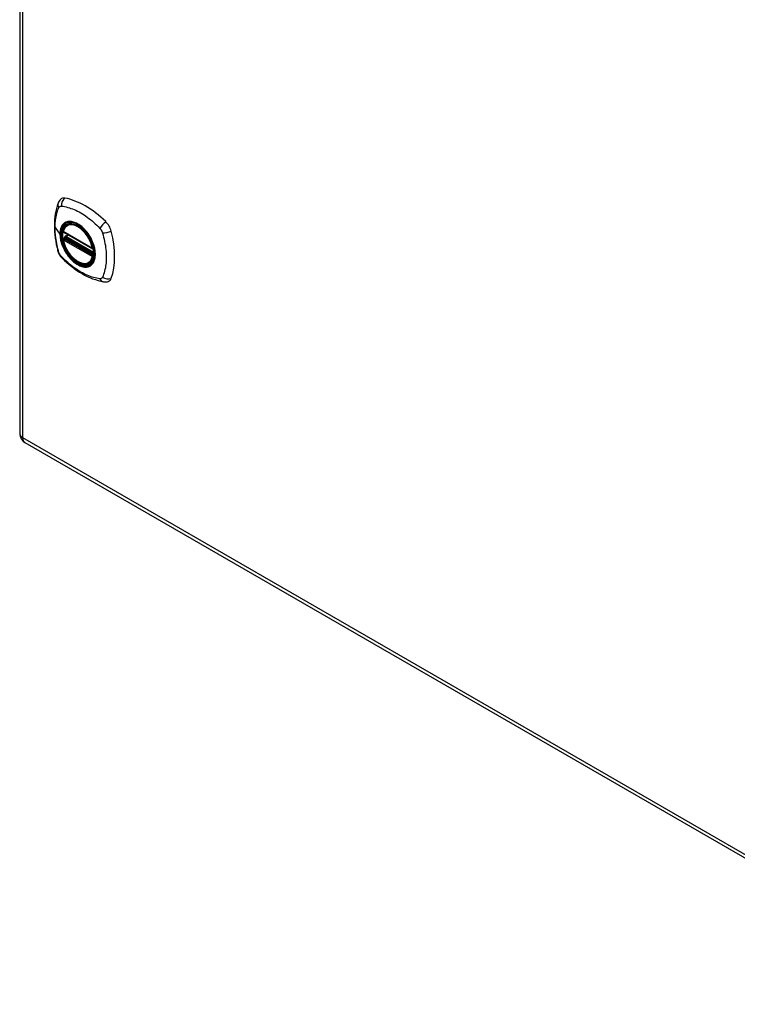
# Model space of a CAD drawing. Header units: inches. Extents: x 14 to 135, y 10 to 87.
# Tile 7 of 9: x 114 to 125, y 39 to 53. Entities that reach past the tile are written whole.
import ezdxf

# ---------------------------------------------------------------- set-up
doc = ezdxf.new("R2010")
doc.units = ezdxf.units.IN
doc.header["$MEASUREMENT"] = 0
doc.layers.add('Visible Edges(ANSI)', color=7, linetype='Continuous', lineweight=25)
doc.layers.add('Visible Tangent Edges(ANSI)', color=7, linetype='Continuous', lineweight=25)

msp = doc.modelspace()

# ---------------------------------------------------------------- linework, layer by layer
at = {"layer": 'Visible Edges(ANSI)'}
for p, q in [((114.352, 63.447), (114.352, 47.516)), ((115.033, 50.494), (115.044, 50.5)), ((114.977, 50.39), (115.391, 50.151)), ((114.977, 50.295), (114.991, 50.303)), ((114.996, 50.314), (114.996, 50.317)), ((115.002, 50.329), (115.043, 50.352)), ((115.346, 49.952), (115.357, 49.958)), ((114.425, 47.39), (128.303, 39.378))]:
    msp.add_line(p, q, dxfattribs=at)
at = {"layer": 'Visible Edges(ANSI)', "flags": 128}
for points in [[(114.938, 50.86), (114.925, 50.846), (114.914, 50.832), (114.906, 50.818), (114.9, 50.804)], [(114.9, 50.804), (114.892, 50.782), (114.885, 50.763), (114.88, 50.744), (114.875, 50.726), (114.871, 50.707), (114.867, 50.688), (114.86, 50.648), (114.854, 50.607), (114.85, 50.565), (114.848, 50.523), (114.847, 50.48), (114.847, 50.437), (114.85, 50.393), (114.854, 50.348), (114.859, 50.303), (114.866, 50.258), (114.874, 50.212), (114.884, 50.166), (114.89, 50.144), (114.893, 50.132), (114.896, 50.118)], [(114.971, 50.403), (114.975, 50.418), (114.981, 50.432), (114.987, 50.445), (114.994, 50.457), (115.003, 50.468), (115.012, 50.478), (115.022, 50.487), (115.033, 50.494)], [(115.286, 50.414), (115.305, 50.392), (115.322, 50.368), (115.339, 50.344), (115.355, 50.318), (115.369, 50.292), (115.382, 50.265), (115.393, 50.238), (115.403, 50.211)], [(115.346, 49.952), (115.335, 49.946), (115.323, 49.942), (115.31, 49.939), (115.297, 49.937), (115.283, 49.936), (115.269, 49.937), (115.255, 49.939), (115.24, 49.943), (115.226, 49.947), (115.211, 49.953), (115.196, 49.96), (115.182, 49.968), (115.167, 49.977), (115.153, 49.987), (115.138, 49.999), (115.124, 50.011), (115.11, 50.024), (115.097, 50.038), (115.084, 50.052), (115.071, 50.068), (115.059, 50.084), (115.047, 50.1), (115.036, 50.117), (115.026, 50.135), (115.016, 50.153), (115.008, 50.171), (114.999, 50.19), (114.992, 50.208), (114.985, 50.227), (114.98, 50.245), (114.975, 50.264), (114.971, 50.282)], [(114.991, 50.303), (114.993, 50.305), (114.995, 50.308), (114.996, 50.311), (114.996, 50.314)], [(114.896, 50.118), (114.901, 50.104), (114.906, 50.091), (114.912, 50.079), (114.918, 50.066), (114.926, 50.055), (114.934, 50.043), (114.942, 50.032), (114.952, 50.022)], [(114.952, 50.022), (114.962, 50.012), (114.971, 50.002), (114.989, 49.986), (115.023, 49.955), (115.058, 49.925), (115.094, 49.897), (115.13, 49.87), (115.167, 49.844), (115.204, 49.82), (115.241, 49.797), (115.278, 49.777), (115.316, 49.758), (115.354, 49.74), (115.392, 49.725), (115.431, 49.711), (115.469, 49.699), (115.507, 49.69), (115.526, 49.685), (115.536, 49.683), (115.547, 49.682)], [(115.547, 49.682), (115.563, 49.68), (115.579, 49.68), (115.597, 49.682), (115.615, 49.686)]]:
    msp.add_lwpolyline(points, dxfattribs=at)
at = {"layer": 'Visible Edges(ANSI)'}
for centre, radius, start, end in [((114.983, 50.401), 0.0118, 166.5554, 240), ((114.983, 50.285), 0.0118, 120, 190.611), ((115.008, 50.319), 0.0118, 120, 187.8283), ((115.397, 50.162), 0.0118, 240, 282.6344), ((114.498, 47.516), 0.146, 180, 240)]:
    msp.add_arc(centre, radius, start, end, dxfattribs=at)
for centre, major_axis, start_param, end_param in [((115.036, 50.714), (-0.089, 0.153), 5.825423, 6.408181), ((115.287, 49.717), (-0.64, 1.108), 5.170151, 5.825423), ((115.183, 50.219), (0.157, -0.273), 2.363977, 7.060801), ((115.538, 50.424), (0.089, -0.153), 1.113034, 2.028558), ((114.8, 50.561), (-0.64, 1.108), 3.599355, 4.254627), ((115.538, 49.845), (0.089, -0.153), 6.158189, 6.740947)]:
    msp.add_ellipse(centre, major_axis=major_axis, ratio=0.57735, start_param=start_param, end_param=end_param, dxfattribs=at)
msp.add_ellipse((115.179, 50.217), major_axis=(0.16, -0.277), ratio=0.57735, dxfattribs=at)
at = {"layer": 'Visible Tangent Edges(ANSI)'}
for p, q in [((114.395, 47.457), (114.395, 63.387)), ((114.857, 50.453), (114.926, 50.362)), ((115.388, 50.157), (114.974, 50.396)), ((114.974, 50.28), (115.388, 50.041)), ((114.983, 50.294), (114.994, 50.301)), ((115.397, 50.055), (114.983, 50.294)), ((114.994, 50.301), (115.404, 50.064)), ((115.405, 50.081), (115.002, 50.314)), ((115.008, 50.328), (115.046, 50.35)), ((115.405, 50.099), (115.008, 50.328)), ((115.404, 50.059), (115.397, 50.055)), ((128.272, 39.444), (114.395, 47.457))]:
    msp.add_line(p, q, dxfattribs=at)
at = {"layer": 'Visible Tangent Edges(ANSI)', "flags": 128}
for points in [[(114.857, 50.453), (114.857, 50.466), (114.857, 50.479), (114.858, 50.493), (114.858, 50.506), (114.859, 50.519), (114.86, 50.531), (114.861, 50.544), (114.863, 50.556), (114.864, 50.569), (114.866, 50.581), (114.868, 50.593), (114.87, 50.605), (114.872, 50.617), (114.875, 50.629), (114.877, 50.64), (114.88, 50.651), (114.883, 50.663), (114.886, 50.674), (114.889, 50.684), (114.893, 50.695), (114.896, 50.706), (114.9, 50.716), (114.904, 50.727), (114.91, 50.738)], [(114.91, 50.738), (114.911, 50.74), (114.912, 50.741), (114.913, 50.743), (114.914, 50.744), (114.915, 50.746), (114.916, 50.747), (114.918, 50.749), (114.919, 50.75), (114.92, 50.751), (114.922, 50.752), (114.923, 50.753), (114.925, 50.754), (114.926, 50.755), (114.928, 50.756), (114.93, 50.756), (114.931, 50.757), (114.933, 50.757), (114.935, 50.758), (114.937, 50.758), (114.938, 50.759), (114.94, 50.759), (114.942, 50.759), (114.944, 50.759), (114.946, 50.759)], [(114.946, 50.759), (114.97, 50.757), (114.992, 50.753), (115.014, 50.748), (115.037, 50.742), (115.06, 50.735), (115.083, 50.728), (115.106, 50.719), (115.129, 50.71), (115.152, 50.7), (115.175, 50.689), (115.199, 50.676), (115.222, 50.663), (115.245, 50.649), (115.269, 50.635), (115.292, 50.619), (115.315, 50.602), (115.338, 50.585), (115.361, 50.567), (115.383, 50.548), (115.406, 50.529), (115.428, 50.509), (115.45, 50.488), (115.472, 50.467), (115.496, 50.442)], [(114.91, 50.103), (114.904, 50.122), (114.9, 50.136), (114.896, 50.151), (114.893, 50.166), (114.889, 50.181), (114.886, 50.196), (114.883, 50.211), (114.88, 50.225), (114.877, 50.24), (114.875, 50.255), (114.872, 50.269), (114.87, 50.284), (114.868, 50.298), (114.866, 50.313), (114.864, 50.327), (114.863, 50.341), (114.861, 50.356), (114.86, 50.37), (114.859, 50.384), (114.858, 50.398), (114.858, 50.412), (114.857, 50.425), (114.857, 50.439), (114.857, 50.453)], [(114.984, 50.514), (114.979, 50.51), (114.975, 50.506), (114.97, 50.502), (114.966, 50.497), (114.963, 50.492), (114.959, 50.487), (114.955, 50.482), (114.952, 50.476), (114.949, 50.471), (114.946, 50.465), (114.943, 50.458), (114.941, 50.452), (114.938, 50.446), (114.936, 50.439), (114.934, 50.432), (114.932, 50.425), (114.931, 50.417), (114.929, 50.41), (114.928, 50.402), (114.927, 50.395), (114.927, 50.387), (114.926, 50.379), (114.926, 50.37), (114.926, 50.362)], [(114.93, 50.36), (114.93, 50.384), (114.933, 50.406), (114.937, 50.428), (114.943, 50.447), (114.951, 50.465), (114.96, 50.481), (114.971, 50.496), (114.983, 50.508), (114.997, 50.519), (115.012, 50.527), (115.028, 50.533), (115.045, 50.537), (115.064, 50.538), (115.083, 50.537), (115.102, 50.534), (115.122, 50.529), (115.143, 50.522), (115.164, 50.512), (115.185, 50.5), (115.206, 50.487), (115.226, 50.471), (115.247, 50.454), (115.266, 50.435), (115.286, 50.414)], [(115.017, 50.533), (115.015, 50.533), (115.014, 50.532), (115.012, 50.532), (115.011, 50.531), (115.009, 50.53), (115.008, 50.53), (115.007, 50.529), (115.005, 50.528), (115.004, 50.527), (115.002, 50.527), (115.001, 50.526), (115, 50.525), (114.998, 50.524), (114.997, 50.523), (114.995, 50.523), (114.994, 50.522), (114.993, 50.521), (114.991, 50.52), (114.99, 50.519), (114.989, 50.518), (114.987, 50.517), (114.986, 50.516), (114.985, 50.515), (114.984, 50.514)], [(115.339, 50.348), (115.327, 50.364), (115.315, 50.381), (115.303, 50.397), (115.29, 50.412), (115.277, 50.427), (115.263, 50.441), (115.25, 50.454), (115.236, 50.467), (115.222, 50.478), (115.207, 50.489), (115.193, 50.499), (115.178, 50.508), (115.164, 50.516), (115.149, 50.523), (115.135, 50.528), (115.12, 50.533), (115.106, 50.537), (115.092, 50.54), (115.079, 50.541), (115.066, 50.542), (115.053, 50.541), (115.04, 50.54), (115.028, 50.537), (115.017, 50.533)], [(115.496, 50.442), (115.498, 50.439), (115.5, 50.437), (115.502, 50.435), (115.503, 50.432), (115.505, 50.43), (115.507, 50.428), (115.509, 50.425), (115.511, 50.423), (115.512, 50.42), (115.514, 50.417), (115.516, 50.415), (115.517, 50.412), (115.519, 50.409), (115.52, 50.407), (115.522, 50.404), (115.523, 50.401), (115.524, 50.399), (115.525, 50.396), (115.527, 50.393), (115.528, 50.39), (115.529, 50.387), (115.53, 50.384), (115.531, 50.382), (115.532, 50.379)], [(114.926, 50.362), (114.926, 50.354), (114.926, 50.345), (114.927, 50.336), (114.927, 50.328), (114.928, 50.319), (114.93, 50.31), (114.931, 50.301), (114.932, 50.291), (114.934, 50.282), (114.936, 50.273), (114.938, 50.264), (114.941, 50.255), (114.943, 50.245), (114.946, 50.236), (114.949, 50.226), (114.952, 50.217), (114.955, 50.208), (114.959, 50.198), (114.963, 50.189), (114.966, 50.179), (114.97, 50.17), (114.975, 50.161), (114.979, 50.152), (114.984, 50.143)], [(115.403, 50.211), (115.417, 50.163), (115.425, 50.116), (115.428, 50.072), (115.425, 50.031), (115.416, 49.994), (115.402, 49.961), (115.384, 49.935), (115.361, 49.915), (115.333, 49.902), (115.303, 49.895), (115.269, 49.896), (115.234, 49.904), (115.197, 49.919), (115.159, 49.941), (115.123, 49.969), (115.087, 50.002), (115.053, 50.04), (115.023, 50.082), (114.996, 50.127), (114.972, 50.174), (114.954, 50.222), (114.94, 50.269), (114.932, 50.316), (114.93, 50.36)], [(114.991, 50.303), (114.99, 50.303), (114.99, 50.303), (114.99, 50.303), (114.99, 50.303), (114.99, 50.302), (114.99, 50.302), (114.991, 50.302), (114.991, 50.302), (114.991, 50.302), (114.991, 50.302), (114.991, 50.302), (114.991, 50.302), (114.991, 50.302), (114.991, 50.302), (114.991, 50.302), (114.991, 50.302), (114.991, 50.302), (114.992, 50.302), (114.992, 50.302), (114.992, 50.302), (114.992, 50.302), (114.992, 50.302), (114.992, 50.302), (114.993, 50.301)], [(114.991, 50.303), (114.991, 50.303), (114.991, 50.303), (114.991, 50.303), (114.991, 50.303), (114.991, 50.303), (114.991, 50.303), (114.991, 50.303), (114.991, 50.303), (114.991, 50.303), (114.991, 50.303), (114.991, 50.303), (114.991, 50.303), (114.991, 50.303), (114.991, 50.303), (114.991, 50.303), (114.991, 50.303), (114.991, 50.303), (114.991, 50.303), (114.991, 50.303), (114.991, 50.303), (114.991, 50.303), (114.991, 50.303), (114.991, 50.303), (114.991, 50.303)], [(114.993, 50.301), (114.993, 50.301), (114.993, 50.301), (114.993, 50.301), (114.993, 50.301), (114.993, 50.301), (114.993, 50.301), (114.993, 50.301), (114.993, 50.301), (114.993, 50.301), (114.993, 50.301), (114.993, 50.301), (114.993, 50.301), (114.993, 50.301), (114.993, 50.301), (114.994, 50.301), (114.994, 50.301), (114.994, 50.301), (114.994, 50.301), (114.994, 50.301), (114.994, 50.301), (114.994, 50.301), (114.994, 50.301), (114.994, 50.301), (114.994, 50.301)], [(114.996, 50.316), (114.996, 50.316), (114.996, 50.316), (114.996, 50.316), (114.996, 50.316), (114.996, 50.316), (114.996, 50.316), (114.996, 50.315), (114.996, 50.315), (114.996, 50.315), (114.996, 50.315), (114.996, 50.315), (114.996, 50.315), (114.996, 50.315), (114.996, 50.315), (114.996, 50.315), (114.996, 50.315), (114.996, 50.315), (114.996, 50.315), (114.996, 50.315), (114.996, 50.315), (114.996, 50.315), (114.996, 50.315), (114.996, 50.314), (114.996, 50.314)], [(114.999, 50.315), (114.999, 50.315), (114.999, 50.315), (114.999, 50.315), (114.999, 50.315), (114.998, 50.315), (114.998, 50.315), (114.998, 50.316), (114.998, 50.316), (114.998, 50.316), (114.998, 50.316), (114.998, 50.316), (114.997, 50.316), (114.997, 50.316), (114.997, 50.316), (114.997, 50.316), (114.997, 50.316), (114.997, 50.316), (114.997, 50.316), (114.997, 50.316), (114.997, 50.316), (114.997, 50.316), (114.996, 50.316), (114.996, 50.316), (114.996, 50.316)], [(115.002, 50.314), (115.002, 50.314), (115.002, 50.314), (115.002, 50.314), (115.002, 50.314), (115.002, 50.314), (115.002, 50.314), (115.001, 50.314), (115.001, 50.314), (115.001, 50.314), (115.001, 50.314), (115.001, 50.314), (115.001, 50.314), (115.001, 50.314), (115.001, 50.315), (115, 50.315), (115, 50.315), (115, 50.315), (115, 50.315), (115, 50.315), (115, 50.315), (115, 50.315), (115, 50.315), (115, 50.315), (114.999, 50.315)], [(115.372, 50.29), (115.371, 50.292), (115.369, 50.295), (115.368, 50.297), (115.367, 50.3), (115.366, 50.302), (115.364, 50.305), (115.363, 50.307), (115.362, 50.309), (115.36, 50.312), (115.359, 50.314), (115.357, 50.317), (115.356, 50.319), (115.355, 50.322), (115.353, 50.324), (115.352, 50.326), (115.35, 50.329), (115.349, 50.331), (115.348, 50.333), (115.346, 50.336), (115.345, 50.338), (115.343, 50.341), (115.342, 50.343), (115.34, 50.345), (115.339, 50.348)], [(115.372, 49.918), (115.381, 49.926), (115.389, 49.935), (115.397, 49.945), (115.404, 49.956), (115.41, 49.968), (115.415, 49.981), (115.42, 49.994), (115.424, 50.008), (115.427, 50.023), (115.429, 50.038), (115.43, 50.054), (115.43, 50.071), (115.43, 50.088), (115.429, 50.105), (115.427, 50.123), (115.424, 50.141), (115.42, 50.16), (115.415, 50.178), (115.41, 50.197), (115.404, 50.216), (115.397, 50.235), (115.389, 50.253), (115.381, 50.272), (115.372, 50.29)], [(115.532, 50.379), (115.542, 50.346), (115.549, 50.316), (115.556, 50.287), (115.563, 50.257), (115.568, 50.228), (115.573, 50.199), (115.577, 50.17), (115.581, 50.142), (115.584, 50.114), (115.586, 50.086), (115.587, 50.058), (115.587, 50.031), (115.587, 50.004), (115.586, 49.978), (115.584, 49.952), (115.581, 49.927), (115.577, 49.902), (115.573, 49.878), (115.568, 49.854), (115.563, 49.831), (115.556, 49.809), (115.549, 49.787), (115.542, 49.766), (115.532, 49.744)], [(114.984, 50.143), (114.985, 50.14), (114.986, 50.138), (114.987, 50.135), (114.989, 50.133), (114.99, 50.13), (114.991, 50.128), (114.993, 50.125), (114.994, 50.123), (114.995, 50.12), (114.997, 50.118), (114.998, 50.116), (114.999, 50.113), (115.001, 50.111), (115.002, 50.108), (115.004, 50.106), (115.005, 50.104), (115.007, 50.101), (115.008, 50.099), (115.009, 50.097), (115.011, 50.094), (115.012, 50.092), (115.014, 50.09), (115.015, 50.087), (115.017, 50.085)], [(114.925, 50.07), (114.924, 50.072), (114.923, 50.073), (114.923, 50.074), (114.922, 50.076), (114.921, 50.077), (114.921, 50.078), (114.92, 50.08), (114.919, 50.081), (114.918, 50.082), (114.918, 50.084), (114.917, 50.085), (114.917, 50.087), (114.916, 50.088), (114.915, 50.089), (114.915, 50.091), (114.914, 50.092), (114.913, 50.094), (114.913, 50.095), (114.912, 50.096), (114.912, 50.098), (114.911, 50.099), (114.911, 50.101), (114.91, 50.102), (114.91, 50.103)], [(114.946, 50.041), (114.945, 50.042), (114.944, 50.043), (114.943, 50.044), (114.942, 50.045), (114.941, 50.046), (114.94, 50.047), (114.939, 50.049), (114.939, 50.05), (114.938, 50.051), (114.937, 50.052), (114.936, 50.053), (114.935, 50.055), (114.934, 50.056), (114.933, 50.057), (114.932, 50.058), (114.931, 50.06), (114.931, 50.061), (114.93, 50.062), (114.929, 50.064), (114.928, 50.065), (114.927, 50.066), (114.926, 50.068), (114.926, 50.069), (114.925, 50.07)], [(115.496, 49.723), (115.472, 49.726), (115.45, 49.73), (115.428, 49.735), (115.406, 49.741), (115.383, 49.747), (115.361, 49.755), (115.338, 49.764), (115.315, 49.773), (115.292, 49.783), (115.269, 49.795), (115.245, 49.807), (115.222, 49.82), (115.199, 49.834), (115.175, 49.849), (115.152, 49.864), (115.129, 49.881), (115.106, 49.898), (115.083, 49.916), (115.06, 49.934), (115.037, 49.954), (115.014, 49.974), (114.992, 49.994), (114.97, 50.016), (114.946, 50.041)], [(115.017, 50.085), (115.028, 50.068), (115.04, 50.052), (115.053, 50.036), (115.066, 50.02), (115.079, 50.006), (115.092, 49.992), (115.106, 49.978), (115.12, 49.966), (115.135, 49.954), (115.149, 49.944), (115.164, 49.934), (115.178, 49.925), (115.193, 49.917), (115.207, 49.91), (115.222, 49.904), (115.236, 49.899), (115.25, 49.896), (115.264, 49.893), (115.277, 49.891), (115.29, 49.891), (115.303, 49.891), (115.316, 49.893), (115.327, 49.895), (115.339, 49.899)], [(115.339, 49.899), (115.34, 49.9), (115.342, 49.9), (115.343, 49.901), (115.345, 49.902), (115.346, 49.902), (115.348, 49.903), (115.349, 49.904), (115.35, 49.904), (115.352, 49.905), (115.353, 49.906), (115.355, 49.907), (115.356, 49.907), (115.357, 49.908), (115.359, 49.909), (115.36, 49.91), (115.362, 49.911), (115.363, 49.912), (115.364, 49.912), (115.366, 49.913), (115.367, 49.914), (115.368, 49.915), (115.369, 49.916), (115.371, 49.917), (115.372, 49.918)], [(115.532, 49.744), (115.531, 49.742), (115.53, 49.741), (115.529, 49.739), (115.528, 49.738), (115.527, 49.736), (115.526, 49.735), (115.524, 49.734), (115.523, 49.732), (115.522, 49.731), (115.52, 49.73), (115.519, 49.729), (115.517, 49.728), (115.516, 49.727), (115.514, 49.727), (115.512, 49.726), (115.511, 49.725), (115.509, 49.725), (115.507, 49.724), (115.505, 49.724), (115.503, 49.724), (115.502, 49.723), (115.5, 49.723), (115.498, 49.723), (115.496, 49.723)]]:
    msp.add_lwpolyline(points, dxfattribs=at)
at = {"layer": 'Visible Tangent Edges(ANSI)'}
for centre, major_axis, ratio, start_param, end_param in [((115.037, 50.777), (0.027, 0.115), 0.753705, 0.761071, 1.898341), ((115.01, 50.762), (-0.11, 0.042), 0.704518, 0, 0.765179), ((115.182, 50.218), (-0.173, 0.3), 0.57735, 5.055237, 10.652726), ((115.181, 50.218), (-0.151, 0.261), 0.57735, 4.164956, 6.830618), ((115.19, 50.223), (-0.156, 0.271), 0.57735, 6.166197, 6.283185), ((115.566, 50.471), (0.0787, 0.088), 0.341266, 1.05898, 2.19625), ((114.93, 50.363), (0.00492, 0), 0.57735, 3.5561, 4.570492), ((114.983, 50.401), (-0.0115, 0.0027), 0.697177, 0, 0.936254), ((114.983, 50.285), (-0.0116, -0.0022), 0.424984, 0, 0.691657), ((114.983, 50.401), (-0.0059, -0.0102), 0.57735, 5.497787, 6.283185), ((114.983, 50.285), (-0.0059, -0.0102), 0.57735, 3.926991, 5.497787), ((115.181, 50.218), (0.151, -0.261), 0.57735, 4.164956, 6.830618), ((114.983, 50.285), (-0.0059, 0.0102), 0.57735, 5.497787, 6.283185), ((114.985, 50.313), (0.0018, -0.0117), 0.983841, 0.332621, 1.648576), ((114.991, 50.312), (0.0039, 0.0112), 0.653911, 3.808835, 5.235416), ((114.994, 50.31), (0.0059, 0.0102), 0.57735, 3.926991, 5.335914), ((115.008, 50.319), (-0.0117, -0.0016), 0.470841, 0, 0.203742), ((115.008, 50.319), (-0.0059, -0.0102), 0.57735, 3.926991, 5.351326), ((115.008, 50.319), (-0.0059, 0.0102), 0.57735, 5.497787, 6.283185), ((115.593, 50.425), (-0.116, -0.024), 0.341266, 0.945343, 2.082613), ((115.397, 50.162), (-0.0059, -0.0102), 0.57735, 5.497787, 6.283185), ((115.397, 50.162), (-0.0116, -0.0022), 0.424984, 0.691657, 1.603666), ((115.01, 50.15), (-0.114, -0.032), 0.390453, 0, 0.392125), ((115.037, 50.104), (-0.0849, -0.0822), 0.390453, 5.89106, 6.283185), ((115.397, 50.046), (0.0059, 0.0102), 0.57735, 0.785398, 2.356194), ((115.397, 50.046), (0.0115, -0.0027), 0.697177, 4.077847, 5.160757), ((115.397, 50.046), (0.0059, -0.0102), 0.57735, 1.624298, 2.356194), ((115.19, 50.223), (0.156, -0.271), 0.57735, 0, 0.116988), ((115.566, 49.798), (-0.019, -0.117), 0.704518, 5.518007, 6.283185), ((115.593, 49.814), (-0.113, 0.035), 0.753705, 1.243252, 2.380522), ((114.498, 47.516), (-0.146, 0), 0.57735, 0, 0.785398), ((114.498, 47.516), (-0.073, -0.126), 0.57735, 5.497787, 6.283185)]:
    msp.add_ellipse(centre, major_axis=major_axis, ratio=ratio, start_param=start_param, end_param=end_param, dxfattribs=at)
for centre, major_axis in [((115.182, 50.219), (-0.171, 0.296)), ((115.179, 50.217), (0.163, -0.282)), ((115.179, 50.217), (-0.162, 0.281))]:
    msp.add_ellipse(centre, major_axis=major_axis, ratio=0.57735, dxfattribs=at)

doc.saveas('drawing.dxf')
